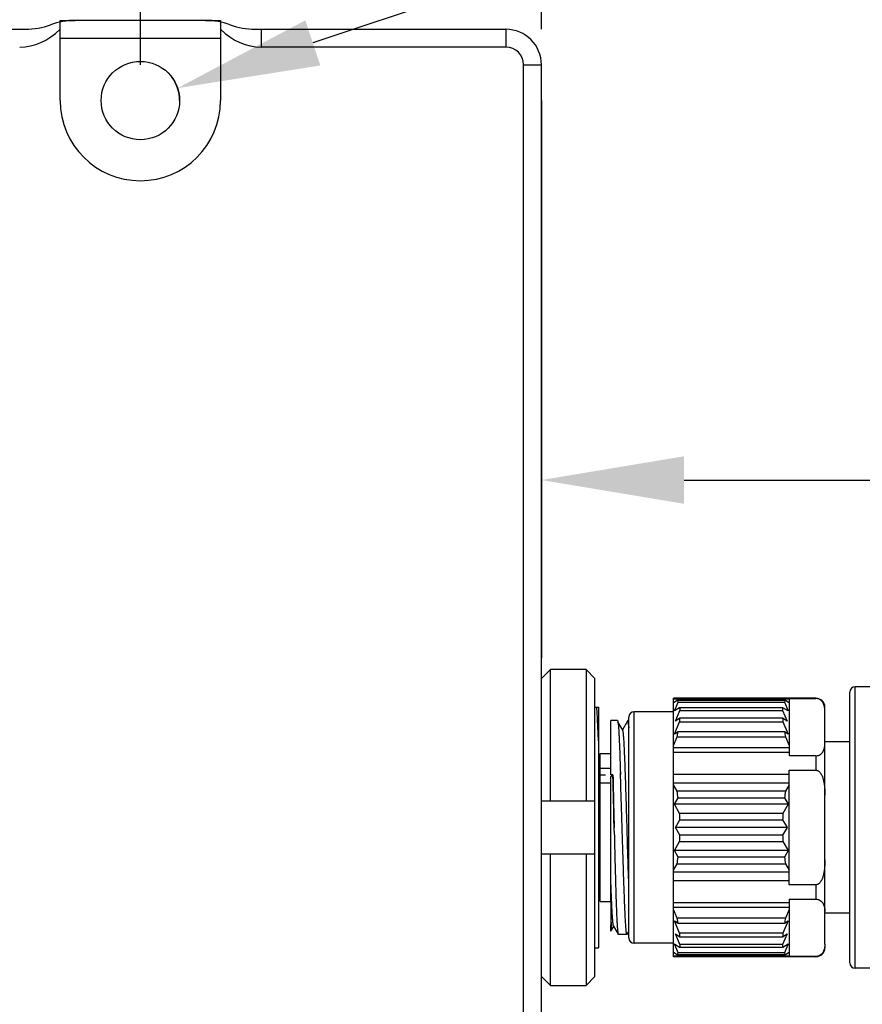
# Model space of a CAD drawing. Header units: millimetres. Extents: x -296 to -136, y 58 to 238.
# Tile 5 of 10: x -183 to -171, y 150 to 164. Entities that reach past the tile are written whole.
import ezdxf

# ---------------------------------------------------------------- set-up
doc = ezdxf.new("R2010")
doc.units = ezdxf.units.MM
doc.header["$LTSCALE"] = 46.255
doc.header["$PDMODE"] = 3
doc.header["$PDSIZE"] = 8
doc.layers.get('0').update_dxf_attribs({"linetype": 'CONTINUOUS'})
doc.layers.get('Defpoints').update_dxf_attribs({"linetype": 'CONTINUOUS'})
doc.layers.add('00_COMPONENTS', color=7, linetype='CONTINUOUS')
doc.layers.add('51__DRAFT_DIMS', color=7, linetype='CONTINUOUS')
doc.styles.get("Standard").update_dxf_attribs({"font": '兰亭黑 GBK.TTF', "height": 2.5})
doc.dimstyles.new('DIMSTYLE_2', dxfattribs={"dimtxt": 3, "dimasz": 2, "dimexe": 2.5, "dimexo": 0.5, "dimgap": 0.75, "dimtad": 1, "dimlfac": 4, "dimdsep": 46, "dimtxsty": 'STANDARD', "dimblk": '_FILLED', "dimblk1": '_FILLED', "dimblk2": '_FILLED', "dimcen": 0.09, "dimclrd": 8, "dimclre": 8, "dimclrt": 256, "dimazin": 2, "dimtp": 0.2, "dimtm": 0.2, "dimtfac": 1, "dimtofl": 0, "dimtmove": 0, "dimatfit": 3, "dimldrblk": '_FILLED', "dimfxl": 1, "dimtolj": 1, "dimarcsym": 0})

# ---------------------------------------------------------------- blocks, each defined once
blk = doc.blocks.new('_FILLED')
at = {"color": 0, "linetype": 'ByBlock'}
blk.add_solid([(0, 0), (-1, 0.1667), (-1, -0.1667)], dxfattribs=at)
blk = doc.blocks.new('*D11')
at = {"layer": '51__DRAFT_DIMS', "color": 8, "lineweight": -2}
for p, q in [((-207.501, 163.072), (-207.501, 170.705)), ((-181.501, 163.072), (-181.501, 170.705)), ((-205.501, 168.205), (-183.501, 168.205))]:
    blk.add_line(p, q, dxfattribs=at)
at = {"layer": 'Defpoints', "color": 0}
for p in [(-181.501, 168.205), (-207.501, 162.572), (-181.501, 162.572)]:
    blk.add_point(p, dxfattribs=at)
at = {"layer": '51__DRAFT_DIMS', "color": 8, "linetype": 'ByBlock', "lineweight": -2, "xscale": 2, "yscale": 2, "zscale": 2, "rotation": 180}
blk.add_blockref('_FILLED', (-207.501, 168.205), dxfattribs=at)
at = {"layer": '51__DRAFT_DIMS', "color": 8, "linetype": 'ByBlock', "lineweight": -2, "xscale": 2, "yscale": 2, "zscale": 2}
blk.add_blockref('_FILLED', (-181.501, 168.205), dxfattribs=at)
at = {"layer": '51__DRAFT_DIMS', "insert": (-194.466, 172.288), "char_height": 2.5, "attachment_point": 2, "line_spacing_factor": 0.9}
blk.add_mtext('\\A1;104', dxfattribs=at)
blk = doc.blocks.new('*D12')
at = {"layer": '51__DRAFT_DIMS', "color": 8, "lineweight": -2}
for p, q in [((-215.376, 157.36), (-215.376, 177.696)), ((-175.876, 163.572), (-175.876, 177.696)), ((-213.376, 175.196), (-177.876, 175.196))]:
    blk.add_line(p, q, dxfattribs=at)
at = {"layer": 'Defpoints', "color": 0}
for p in [(-175.876, 175.196), (-175.876, 163.072), (-215.376, 156.86)]:
    blk.add_point(p, dxfattribs=at)
at = {"layer": '51__DRAFT_DIMS', "color": 8, "linetype": 'ByBlock', "lineweight": -2, "xscale": 2, "yscale": 2, "zscale": 2, "rotation": 180}
blk.add_blockref('_FILLED', (-215.376, 175.196), dxfattribs=at)
at = {"layer": '51__DRAFT_DIMS', "color": 8, "linetype": 'ByBlock', "lineweight": -2, "xscale": 2, "yscale": 2, "zscale": 2}
blk.add_blockref('_FILLED', (-175.876, 175.196), dxfattribs=at)
at = {"layer": '51__DRAFT_DIMS', "insert": (-195.003, 179.279), "char_height": 2.5, "attachment_point": 2, "line_spacing_factor": 0.9}
blk.add_mtext('\\A1;158', dxfattribs=at)
blk = doc.blocks.new('*D15')
at = {"layer": '51__DRAFT_DIMS', "color": 8, "lineweight": -2}
for p, q in [((-175.876, 162.572), (-175.876, 154.747)), ((-164.001, 154.39), (-164.001, 159.747)), ((-173.876, 157.247), (-166.001, 157.247)), ((-164.001, 157.247), (-147.033, 157.247))]:
    blk.add_line(p, q, dxfattribs=at)
at = {"layer": 'Defpoints', "color": 0}
for p in [(-175.876, 163.072), (-164.001, 157.247), (-164.001, 153.89)]:
    blk.add_point(p, dxfattribs=at)
at = {"layer": '51__DRAFT_DIMS', "color": 8, "linetype": 'ByBlock', "lineweight": -2, "xscale": 2, "yscale": 2, "zscale": 2, "rotation": 180}
blk.add_blockref('_FILLED', (-175.876, 157.247), dxfattribs=at)
at = {"layer": '51__DRAFT_DIMS', "color": 8, "linetype": 'ByBlock', "lineweight": -2, "xscale": 2, "yscale": 2, "zscale": 2}
blk.add_blockref('_FILLED', (-164.001, 157.247), dxfattribs=at)
at = {"layer": '51__DRAFT_DIMS', "insert": (-151.252, 161.33), "char_height": 2.5, "attachment_point": 2, "line_spacing_factor": 0.9}
blk.add_mtext('\\A1;47.5', dxfattribs=at)

msp = doc.modelspace()

# ---------------------------------------------------------------- linework, layer by layer
at = {"color": 8}
msp.add_line((-173.1341, 165.3696), (-179.0825, 163.3804), dxfattribs=at)
at = {"layer": '00_COMPONENTS'}
for p, q in [((-182.6258, 163.6739), (-182.6258, 163.6966)), ((-182.6258, 163.6966), (-182.414, 163.6966)), ((-182.6258, 162.5716), (-182.6258, 163.6739)), ((-180.5877, 163.6966), (-182.414, 163.6966)), ((-180.5877, 163.6966), (-180.3758, 163.6966)), ((-180.3758, 163.6966), (-180.3758, 163.6739)), ((-180.3758, 163.6739), (-180.3758, 162.5716)), ((-205.8917, 163.5716), (-183.1099, 163.5716)), ((-182.6258, 163.4466), (-180.3758, 163.4466)), ((-179.8917, 163.5716), (-176.3758, 163.5716)), ((-179.8081, 163.5716), (-179.8081, 163.3216)), ((-176.3758, 163.5716), (-176.3758, 163.3216)), ((-176.3758, 163.3216), (-179.8081, 163.3216)), ((-176.1258, 140.9466), (-176.1258, 163.0716)), ((-176.1258, 163.0716), (-175.8758, 163.0716)), ((-175.8758, 140.9466), (-175.8758, 163.0716)), ((-175.7508, 154.5901), (-175.8758, 154.4633)), ((-175.7508, 152.7466), (-175.7508, 154.5901)), ((-175.2508, 154.5901), (-175.7508, 154.5901)), ((-175.2508, 154.5901), (-175.2508, 152.7466)), ((-175.1258, 154.4633), (-175.2508, 154.5901)), ((-175.1258, 150.28), (-175.1258, 154.4633)), ((-171.4758, 150.3966), (-171.4758, 154.3466)), ((-171.1758, 154.3466), (-171.4758, 154.3466)), ((-174.0258, 150.5591), (-174.0258, 154.1841)), ((-172.0258, 154.1841), (-174.0258, 154.1841)), ((-172.0258, 154.1841), (-172.0258, 154.1803)), ((-171.5508, 150.4716), (-171.5508, 154.2716)), ((-175.1258, 154.0591), (-175.0758, 154.0591)), ((-175.0758, 154.0591), (-175.0758, 153.5881)), ((-174.0258, 154.1756), (-172.4008, 154.1756)), ((-173.9736, 154.1552), (-174.0258, 154.1221)), ((-174.0115, 154.0062), (-173.9594, 154.1294)), ((-173.9382, 154.0527), (-174.0115, 154.0062)), ((-172.4531, 154.1552), (-173.9736, 154.1552)), ((-173.9594, 154.1294), (-172.4672, 154.1294)), ((-172.4885, 154.0527), (-173.9382, 154.0527)), ((-172.4151, 154.0062), (-172.4885, 154.0527)), ((-172.4672, 154.1294), (-172.4151, 154.0062)), ((-172.4008, 154.1221), (-172.4531, 154.1552)), ((-172.4008, 154.1803), (-172.4008, 153.3775)), ((-172.4008, 154.1803), (-172.0258, 154.1803)), ((-171.9008, 150.7368), (-171.9008, 154.0591)), ((-174.6508, 150.8216), (-174.6508, 153.9216)), ((-174.5758, 150.7466), (-174.5758, 153.9966)), ((-174.0258, 153.9966), (-174.5758, 153.9966)), ((-173.9971, 153.8653), (-173.9339, 154.0148)), ((-173.9339, 153.9054), (-173.9971, 153.8653)), ((-173.9339, 154.0148), (-172.4927, 154.0148)), ((-172.4927, 153.9054), (-173.9339, 153.9054)), ((-172.4927, 154.0148), (-172.4296, 153.8653)), ((-172.4296, 153.8653), (-172.4927, 153.9054)), ((-174.9008, 153.1124), (-174.9008, 153.8716)), ((-174.8093, 153.8716), (-174.9008, 153.8716)), ((-174.7351, 153.7367), (-174.8034, 153.8549)), ((-174.667, 153.8614), (-174.7371, 153.7401)), ((-174.6508, 153.8716), (-174.665, 153.8716)), ((-174.0115, 153.6812), (-173.9382, 153.8547)), ((-173.9382, 153.8547), (-172.4885, 153.8547)), ((-172.4885, 153.8547), (-172.4151, 153.6812)), ((-174.0258, 153.5223), (-173.9736, 153.646)), ((-173.9594, 153.7142), (-174.0115, 153.6812)), ((-173.9736, 153.646), (-172.4531, 153.646)), ((-172.4672, 153.7142), (-173.9594, 153.7142)), ((-172.4151, 153.6812), (-172.4672, 153.7142)), ((-172.4531, 153.646), (-172.4008, 153.5223)), ((-175.0758, 153.588), (-175.0758, 150.6841)), ((-171.5508, 153.5716), (-171.9008, 153.5716)), ((-175.0508, 151.3341), (-175.0508, 153.4091)), ((-175.0508, 153.4091), (-174.9008, 153.4091)), ((-172.4008, 153.4882), (-174.0258, 153.4882)), ((-172.4008, 153.4255), (-174.0258, 153.4255)), ((-172.0258, 153.3775), (-172.4008, 153.3775)), ((-172.0258, 153.3775), (-172.0258, 153.1744)), ((-175.0508, 153.2036), (-174.9008, 153.2036)), ((-174.9758, 153.1052), (-175.0508, 153.1052)), ((-174.9008, 153.0885), (-174.8732, 153.1124)), ((-174.8732, 153.1124), (-174.9008, 153.1124)), ((-174.9008, 151.5873), (-174.9008, 153.0885)), ((-174.8729, 153.101), (-174.8732, 153.1124)), ((-174.8732, 153.1124), (-174.8729, 153.101)), ((-174.7685, 153.1412), (-174.7677, 153.117)), ((-174.7677, 153.117), (-174.7685, 153.1412)), ((-174.0258, 153.1217), (-172.4008, 153.1217)), ((-172.4008, 151.5688), (-172.4008, 153.1744)), ((-172.4008, 153.1744), (-172.0258, 153.1744)), ((-174.9008, 152.9915), (-175.0508, 152.9915)), ((-174.0258, 152.9964), (-172.4008, 152.9964)), ((-173.9736, 152.8809), (-174.0258, 152.9714)), ((-172.4008, 152.9714), (-172.4531, 152.8809)), ((-172.4531, 152.8809), (-173.9736, 152.8809)), ((-175.8758, 152.7466), (-175.1258, 152.7466)), ((-174.0115, 152.6966), (-173.9594, 152.7868)), ((-172.4151, 152.6966), (-174.0115, 152.6966)), ((-173.9382, 152.5696), (-174.0115, 152.6966)), ((-173.9594, 152.7868), (-172.4672, 152.7868)), ((-172.4151, 152.6966), (-172.4885, 152.5696)), ((-172.4672, 152.7868), (-172.4151, 152.6966)), ((-172.4885, 152.5696), (-173.9382, 152.5696)), ((-174.8561, 152.3716), (-174.8564, 152.3869)), ((-174.8564, 152.3869), (-174.856, 152.3716)), ((-173.9971, 152.3716), (-173.9339, 152.4811)), ((-173.9339, 152.4811), (-172.4927, 152.4811)), ((-172.4927, 152.4811), (-172.4296, 152.3716)), ((-172.4296, 152.3716), (-173.9971, 152.3716)), ((-173.9339, 152.2622), (-173.9971, 152.3716)), ((-172.4927, 152.2622), (-173.9339, 152.2622)), ((-172.4296, 152.3716), (-172.4927, 152.2622)), ((-174.0115, 152.0466), (-173.9382, 152.1736)), ((-173.9382, 152.1736), (-172.4885, 152.1736)), ((-172.4885, 152.1736), (-172.4151, 152.0466)), ((-175.1258, 151.9966), (-175.8758, 151.9966)), ((-175.7508, 150.1531), (-175.7508, 151.9966)), ((-175.2508, 151.9966), (-175.2508, 150.1531)), ((-172.4151, 152.0466), (-174.0115, 152.0466)), ((-173.9594, 151.9564), (-174.0115, 152.0466)), ((-172.4151, 152.0466), (-172.4672, 151.9564)), ((-174.0258, 151.7718), (-173.9736, 151.8623)), ((-173.9736, 151.8623), (-172.4531, 151.8623)), ((-172.4672, 151.9564), (-173.9594, 151.9564)), ((-172.4531, 151.8623), (-172.4008, 151.7718)), ((-172.4008, 151.7468), (-174.0258, 151.7468)), ((-172.4008, 151.6215), (-174.0258, 151.6215)), ((-172.0258, 151.5688), (-172.4008, 151.5688)), ((-172.0258, 151.5688), (-172.0258, 151.3657)), ((-175.0508, 151.3341), (-174.9004, 151.3341)), ((-174.9008, 151.3341), (-174.9008, 151.2525)), ((-174.0258, 151.3177), (-172.4008, 151.3177)), ((-172.4008, 151.3657), (-172.4008, 150.5629)), ((-172.4008, 151.3657), (-172.0258, 151.3657)), ((-174.9002, 151.27), (-174.9008, 151.2525)), ((-174.0258, 151.2551), (-172.4008, 151.2551)), ((-173.9736, 151.0973), (-174.0258, 151.2209)), ((-172.4008, 151.2209), (-172.4531, 151.0973)), ((-171.5508, 151.1716), (-171.9008, 151.1716)), ((-173.9382, 150.8885), (-174.0115, 151.062)), ((-174.0115, 151.062), (-173.9594, 151.029)), ((-172.4531, 151.0973), (-173.9736, 151.0973)), ((-173.9654, 151.0591), (-173.9653, 151.0589)), ((-173.9594, 151.029), (-172.4672, 151.029)), ((-172.4151, 151.062), (-172.4885, 150.8885)), ((-172.4672, 151.029), (-172.4151, 151.062)), ((-174.9006, 150.916), (-174.862, 150.9827)), ((-174.864, 150.9862), (-174.7988, 150.8734)), ((-174.7997, 150.8751), (-174.799, 150.8737)), ((-174.7986, 150.8729), (-174.799, 150.8737)), ((-174.7988, 150.8734), (-174.7986, 150.8729)), ((-174.7983, 150.8726), (-174.798, 150.8722)), ((-174.798, 150.8722), (-174.7983, 150.8726)), ((-174.798, 150.8722), (-174.7976, 150.8719)), ((-174.7973, 150.8717), (-174.7976, 150.8719)), ((-174.7973, 150.8717), (-174.7969, 150.8716)), ((-174.7969, 150.8716), (-174.7973, 150.8717)), ((-174.7968, 150.8716), (-174.7969, 150.8716)), ((-174.7968, 150.8716), (-174.7969, 150.8716)), ((-174.6771, 150.8716), (-174.7968, 150.8716)), ((-174.6754, 150.873), (-174.6508, 150.9156)), ((-173.9339, 150.7284), (-173.9971, 150.8779)), ((-173.9971, 150.8779), (-173.9339, 150.8378)), ((-172.4885, 150.8885), (-173.9382, 150.8885)), ((-172.4927, 150.8378), (-172.4296, 150.8779)), ((-172.4296, 150.8779), (-172.4927, 150.7284)), ((-174.0258, 150.7466), (-174.5758, 150.7466)), ((-173.9594, 150.6138), (-174.0115, 150.737)), ((-174.0115, 150.737), (-173.9382, 150.6906)), ((-173.9339, 150.8378), (-172.4927, 150.8378)), ((-172.4927, 150.7284), (-173.9339, 150.7284)), ((-172.4885, 150.6906), (-172.4151, 150.737)), ((-172.4151, 150.737), (-172.4672, 150.6138)), ((-171.9008, 150.7368), (-171.9008, 150.6841)), ((-175.1258, 150.6841), (-175.0758, 150.6841)), ((-174.0258, 150.6211), (-173.9736, 150.588)), ((-172.4672, 150.6138), (-173.9594, 150.6138)), ((-173.9382, 150.6906), (-172.4885, 150.6906)), ((-172.4531, 150.588), (-172.4008, 150.6211)), ((-172.4008, 150.5676), (-174.0258, 150.5676)), ((-172.0258, 150.5591), (-174.0258, 150.5591)), ((-173.9736, 150.588), (-172.4531, 150.588)), ((-172.0258, 150.5629), (-172.4008, 150.5629)), ((-172.0258, 150.5629), (-172.0258, 150.5591)), ((-171.1758, 150.3966), (-171.4758, 150.3966)), ((-175.8758, 150.28), (-175.7508, 150.1531)), ((-175.2508, 150.1531), (-175.1258, 150.28)), ((-175.7508, 150.1531), (-175.2508, 150.1531))]:
    msp.add_line(p, q, dxfattribs=at)
msp.add_circle((-181.5008, 162.5716), 0.55, dxfattribs=at)
for centre, radius, start, end in [((-183.1099, 164.5716), 1, 270, 290.36413), ((-182.414, 162.6966), 1, 90, 110.36413), ((-180.5877, 162.6966), 1, 69.63587, 90), ((-179.8917, 164.5716), 1, 249.63587, 270), ((-176.3758, 163.0716), 0.5, 0, 90), ((-176.3758, 163.0716), 0.25, 0.00001, 90), ((-181.5008, 162.5716), 1.125, 180, 0), ((-171.4758, 154.2716), 0.075, 90, 180), ((-172.0258, 154.0591), 0.125, 0, 90), ((-174.5758, 153.9216), 0.075, 90, 180), ((-175.1056, 153.979), 1.174, 353.91938, 356.40317), ((-171.2776, 153.9827), 1.2176, 183.64132, 186.03613), ((-174.4854, 153.822), 0.1884, 169.48345, 170.07474), ((-176.2267, 154.148), 2.3084, 347.43986, 349.16922), ((-170.132, 154.162), 2.3777, 190.85598, 192.53494), ((-315.1717, 149.4954), 140.345, 1.180565, 1.472167), ((-176.9092, 152.3921), 2.9761, 7.62147, 9.45312), ((-169.5031, 152.3899), 2.9906, 170.5513, 172.3741), ((-177.0901, 152.3724), 3.1581, 1.97157, 3.57981), ((-169.3318, 152.3722), 3.1628, 176.42138, 178.02724), ((-180.1146, 152.1992), 5.2614, 1.32538, 1.87775), ((-183.339, 152.1254), 8.4865, 1.31993, 1.66234), ((-177.0947, 152.371), 3.1627, 356.42136, 358.02726), ((-169.3365, 152.3708), 3.1581, 181.97156, 183.57982), ((-176.9234, 152.3533), 2.9904, 350.55125, 352.37416), ((-169.5175, 152.3511), 2.9759, 187.62142, 189.45318), ((-176.3726, 150.5643), 2.4576, 11.61564, 12.52628), ((-176.1644, 150.6074), 2.2449, 10.82572, 11.60249), ((-170.1997, 150.5952), 2.3086, 167.43991, 169.16917), ((-174.7898, 150.8786), 0.0104, 207.60125, 209.98255), ((-174.7936, 150.8762), 0.00595, 213.73951, 217.2045), ((-175.149, 150.7605), 1.2176, 3.64133, 6.03612), ((-171.321, 150.7642), 1.174, 173.9194, 176.40315), ((-174.5758, 150.8216), 0.075, 180, 270), ((-172.0258, 150.6841), 0.125, 270, 0), ((-171.4758, 150.4716), 0.075, 180, 270)]:
    msp.add_arc(centre, radius, start, end, dxfattribs=at)
for centre, start_param, end_param in [((-183.1935, 164.7358), -3.1415927, -2.5378618), ((-179.8081, 164.7358), -3.7453235, -3.1415926)]:
    msp.add_ellipse(centre, major_axis=(0, 1.4142), ratio=0.7071068, start_param=start_param, end_param=end_param, dxfattribs=at)
for points, knots in [([(-175.0758, 153.5881), (-175.0794, 153.6764), (-175.0863, 153.8335), (-175.0949, 153.9904), (-175.0995, 154.0591)], [0, 0, 0, 0, 0.5620574, 1, 1, 1, 1]), ([(-173.9736, 154.1552), (-173.9722, 154.1533), (-173.967, 154.145), (-173.9625, 154.1362), (-173.9594, 154.1294)], [0, 0, 0, 0, 0.24047, 1, 1, 1, 1]), ([(-173.9382, 154.0527), (-173.9377, 154.0496), (-173.9359, 154.0371), (-173.9346, 154.0244), (-173.9339, 154.0148)], [0, 0, 0, 0, 0.2410994, 1, 1, 1, 1]), ([(-172.4927, 154.0148), (-172.4925, 154.0181), (-172.4914, 154.0308), (-172.4899, 154.0434), (-172.4885, 154.0527)], [0, 0, 0, 0, 0.258992, 1, 1, 1, 1]), ([(-172.4672, 154.1294), (-172.4661, 154.1317), (-172.462, 154.1406), (-172.4571, 154.1492), (-172.4531, 154.1552)], [0, 0, 0, 0, 0.2601387, 1, 1, 1, 1]), ([(-171.9008, 154.0064), (-171.9008, 154.0229), (-171.902, 154.048), (-171.909, 154.0808), (-171.9176, 154.1055), (-171.9307, 154.1301), (-171.9514, 154.1538), (-171.9764, 154.17), (-172.0024, 154.1786), (-172.0177, 154.1803), (-172.0258, 154.1803)], [0, 0, 0, 0, 0.2067941, 0.3117874, 0.419623, 0.5330368, 0.6586836, 0.8086299, 0.8991267, 1, 1, 1, 1]), ([(-174.8093, 153.8716), (-174.8085, 153.8716), (-174.8074, 153.87), (-174.8065, 153.8678), (-174.8059, 153.8661), (-174.8057, 153.8651)], [0, 0, 0, 0, 0.3203251, 0.6108631, 1, 1, 1, 1]), ([(-174.8057, 153.8651), (-174.8055, 153.8647), (-174.805, 153.8629), (-174.8046, 153.8611), (-174.8043, 153.8596)], [0, 0, 0, 0, 0.2230397, 1, 1, 1, 1]), ([(-174.8043, 153.8596), (-174.8031, 153.8538), (-174.801, 153.8393), (-174.7982, 153.8136), (-174.7954, 153.7802), (-174.7925, 153.7393), (-174.7897, 153.691), (-174.7856, 153.6128), (-174.7829, 153.5507), (-174.7811, 153.5071)], [0, 0, 0, 0, 0.0510737, 0.1242311, 0.2191774, 0.3354472, 0.4724399, 0.6294354, 1, 1, 1, 1]), ([(-174.6686, 153.8652), (-174.6688, 153.8646), (-174.6696, 153.8617), (-174.6702, 153.8588), (-174.6706, 153.8564)], [0, 0, 0, 0, 0.2120624, 1, 1, 1, 1]), ([(-174.665, 153.8716), (-174.6658, 153.8716), (-174.6669, 153.87), (-174.6678, 153.8678), (-174.6684, 153.8662), (-174.6686, 153.8652)], [0, 0, 0, 0, 0.3210505, 0.6113744, 1, 1, 1, 1]), ([(-174.667, 153.8614), (-174.6667, 153.8618), (-174.6663, 153.8626), (-174.6649, 153.8631), (-174.6638, 153.8621), (-174.6629, 153.8604), (-174.6619, 153.8579), (-174.6609, 153.8545), (-174.6599, 153.8501), (-174.6585, 153.8425), (-174.6567, 153.8306), (-174.6547, 153.8136), (-174.6527, 153.793), (-174.6514, 153.778), (-174.6508, 153.7699)], [0, 0, 0, 0, 0.0159199, 0.0263412, 0.0383967, 0.0574685, 0.0851131, 0.1218144, 0.1677446, 0.2229668, 0.3614331, 0.5372738, 0.7502488, 1, 1, 1, 1]), ([(-174.6508, 153.7762), (-174.6519, 153.79), (-174.6534, 153.8093), (-174.656, 153.8331), (-174.6577, 153.8466), (-174.6592, 153.856), (-174.6605, 153.862), (-174.6613, 153.8654), (-174.6622, 153.868), (-174.6631, 153.8701), (-174.6642, 153.8716), (-174.665, 153.8716)], [0, 0, 0, 0, 0.4280023, 0.5976193, 0.7372511, 0.8467398, 0.8901877, 0.9261476, 0.9547125, 0.9760967, 1, 1, 1, 1]), ([(-174.6508, 151.5876), (-174.6546, 151.6959), (-174.6618, 151.9229), (-174.6702, 152.2106), (-174.6771, 152.4502), (-174.6823, 152.6297), (-174.6876, 152.8045), (-174.6928, 152.9716), (-174.6979, 153.128), (-174.7032, 153.2709), (-174.7083, 153.398), (-174.7128, 153.4929), (-174.7165, 153.5593), (-174.7191, 153.6013), (-174.7217, 153.6379), (-174.7243, 153.6689), (-174.7268, 153.6942), (-174.7291, 153.7116), (-174.731, 153.7226), (-174.7323, 153.7287), (-174.7336, 153.7332), (-174.7345, 153.7357), (-174.7351, 153.7367)], [0, 0, 0, 0, 0.1510923, 0.3167084, 0.4013827, 0.4853334, 0.5670898, 0.6452151, 0.7183717, 0.7852543, 0.8446948, 0.8956938, 0.91773, 0.9373216, 0.9543898, 0.9688731, 0.9807132, 0.9898555, 0.9934062, 0.9962757, 0.998468, 1, 1, 1, 1]), ([(-174.7811, 153.5071), (-174.78, 153.4798), (-174.7753, 153.3578), (-174.7714, 153.2359), (-174.7685, 153.1412)], [0, 0, 0, 0, 0.2239887, 1, 1, 1, 1]), ([(-172.0258, 153.3775), (-172.0177, 153.3775), (-172.0024, 153.3792), (-171.9764, 153.3878), (-171.9514, 153.404), (-171.9308, 153.4277), (-171.9176, 153.4523), (-171.9089, 153.4769), (-171.902, 153.5098), (-171.9008, 153.5349), (-171.9008, 153.5514)], [0, 0, 0, 0, 0.1008997, 0.1914082, 0.3412946, 0.4668869, 0.5803469, 0.6882244, 0.7932136, 1, 1, 1, 1]), ([(-174.8729, 153.101), (-174.8715, 153.0449), (-174.8688, 152.9298), (-174.8652, 152.7537), (-174.8622, 152.6028), (-174.8589, 152.4799), (-174.8572, 152.418), (-174.8564, 152.3869)], [0, 0, 0, 0, 0.2357398, 0.4836849, 0.7397971, 0.8695894, 1, 1, 1, 1]), ([(-174.7439, 152.3716), (-174.7449, 152.4041), (-174.7468, 152.4689), (-174.7508, 152.5975), (-174.7556, 152.7551), (-174.7616, 152.9388), (-174.7657, 153.0587), (-174.7677, 153.117)], [0, 0, 0, 0, 0.1307203, 0.2608879, 0.5173762, 0.7651396, 1, 1, 1, 1]), ([(-172.0258, 153.1744), (-172.0217, 153.1744), (-172.0134, 153.1735), (-171.9977, 153.1682), (-171.9805, 153.1562), (-171.9639, 153.1377), (-171.9505, 153.1168), (-171.9397, 153.0945), (-171.928, 153.0636), (-171.9174, 153.0237), (-171.909, 152.9748), (-171.9039, 152.9256), (-171.9013, 152.8761), (-171.9008, 152.8431), (-171.9008, 152.8266)], [0, 0, 0, 0, 0.0312615, 0.0625313, 0.1248965, 0.1873689, 0.2498711, 0.3123832, 0.3749003, 0.49989, 0.6249062, 0.7499337, 0.8749658, 1, 1, 1, 1]), ([(-174.8547, 152.3209), (-174.8536, 152.2752), (-174.8516, 152.1842), (-174.8484, 152.0489), (-174.8452, 151.9164), (-174.841, 151.7483), (-174.8368, 151.5874), (-174.8322, 151.4351), (-174.8288, 151.3321), (-174.8254, 151.2379), (-174.822, 151.1532), (-174.8185, 151.0788), (-174.8149, 151.0153), (-174.8118, 150.9694), (-174.8093, 150.9385), (-174.8074, 150.9198), (-174.8056, 150.9042), (-174.8037, 150.8917), (-174.8019, 150.8823), (-174.8005, 150.8771), (-174.7997, 150.8751)], [0, 0, 0, 0, 0.0948319, 0.188571, 0.2804287, 0.3696301, 0.5370905, 0.613941, 0.6853297, 0.7506563, 0.8093731, 0.8609892, 0.905073, 0.9412583, 0.956295, 0.9692544, 0.9801141, 0.9888581, 0.9954809, 1, 1, 1, 1]), ([(-174.6771, 150.8716), (-174.6774, 150.8716), (-174.6783, 150.8721), (-174.6791, 150.8736), (-174.6801, 150.8759), (-174.681, 150.8791), (-174.6819, 150.8832), (-174.6833, 150.8904), (-174.6849, 150.9016), (-174.6868, 150.9177), (-174.6887, 150.9373), (-174.6906, 150.9604), (-174.6934, 150.9979), (-174.6969, 151.053), (-174.7009, 151.1284), (-174.7049, 151.2158), (-174.7091, 151.3144), (-174.7133, 151.4231), (-174.7175, 151.541), (-174.7218, 151.6668), (-174.7277, 151.847), (-174.7335, 152.0337), (-174.7393, 152.2251), (-174.7424, 152.3226), (-174.7439, 152.3716)], [0, 0, 0, 0, 0.0006951, 0.0017952, 0.0034252, 0.0056207, 0.0083946, 0.0117523, 0.0202243, 0.0310342, 0.0441642, 0.0595873, 0.0772686, 0.119234, 0.1696626, 0.2280742, 0.2939102, 0.3665376, 0.445258, 0.5293151, 0.6179005, 0.8052113, 0.9021349, 1, 1, 1, 1]), ([(-171.9008, 151.9166), (-171.9008, 151.9001), (-171.9013, 151.8671), (-171.9039, 151.8176), (-171.9089, 151.7684), (-171.9174, 151.7196), (-171.928, 151.6796), (-171.9397, 151.6487), (-171.9506, 151.6264), (-171.9639, 151.6055), (-171.9804, 151.587), (-171.9977, 151.575), (-172.0134, 151.5697), (-172.0217, 151.5688), (-172.0258, 151.5688)], [0, 0, 0, 0, 0.1250342, 0.2500662, 0.3750935, 0.5001097, 0.6250997, 0.6876169, 0.7501292, 0.8126317, 0.8751053, 0.9374705, 0.96874, 1, 1, 1, 1]), ([(-174.9006, 150.916), (-174.9006, 150.916), (-174.9007, 150.9164), (-174.9007, 150.9166), (-174.9007, 150.9176), (-174.9007, 150.9187), (-174.9008, 150.9203), (-174.9008, 150.9231), (-174.9008, 150.9275), (-174.9008, 150.9338), (-174.9008, 150.9416), (-174.9007, 150.9508), (-174.9006, 150.9659), (-174.9005, 150.9881), (-174.9003, 151.019), (-174.9002, 151.055), (-174.9001, 151.0963), (-174.9001, 151.1425), (-174.9001, 151.1934), (-174.9002, 151.249), (-174.9004, 151.3317), (-174.9007, 151.4449), (-174.9008, 151.5382), (-174.9008, 151.5873)], [0, 0, 0, 0, 0.000184, 0.0008935, 0.0021349, 0.003911, 0.0062237, 0.0090736, 0.0163852, 0.0258408, 0.0374273, 0.0511331, 0.0669447, 0.1047943, 0.1507552, 0.2046075, 0.26611, 0.334996, 0.4109955, 0.4938319, 0.5832338, 0.7805409, 1, 1, 1, 1]), ([(-174.864, 150.9862), (-174.8645, 150.987), (-174.8654, 150.989), (-174.8671, 150.9947), (-174.869, 151.0047), (-174.8712, 151.02), (-174.8735, 151.0398), (-174.8757, 151.064), (-174.878, 151.0926), (-174.8803, 151.1254), (-174.8835, 151.1772), (-174.8874, 151.2515), (-174.8919, 151.3517), (-174.8964, 151.4652), (-174.8993, 151.5453), (-174.9008, 151.5873)], [0, 0, 0, 0, 0.0046646, 0.011097, 0.0294249, 0.0551263, 0.0882067, 0.1286048, 0.1761827, 0.2307464, 0.292101, 0.4343974, 0.6013998, 0.790809, 1, 1, 1, 1]), ([(-172.0258, 151.3657), (-172.0177, 151.3657), (-172.0024, 151.3641), (-171.9763, 151.3555), (-171.9514, 151.3392), (-171.9309, 151.3155), (-171.9136, 151.2836), (-171.9027, 151.2419), (-171.9008, 151.2084), (-171.9008, 151.1918)], [0, 0, 0, 0, 0.1009569, 0.1915525, 0.3414899, 0.4670498, 0.5806618, 0.7930532, 1, 1, 1, 1]), ([(-174.9008, 151.2524), (-174.9008, 151.2271), (-174.9007, 151.1794), (-174.9006, 151.1125), (-174.9004, 151.0625), (-174.9003, 151.0274), (-174.9002, 151.0047), (-174.9002, 150.9845), (-174.9002, 150.9669), (-174.9002, 150.9519), (-174.9003, 150.941), (-174.9003, 150.9336), (-174.9004, 150.9291), (-174.9004, 150.9253), (-174.9004, 150.9221), (-174.9005, 150.9196), (-174.9005, 150.9179), (-174.9005, 150.917), (-174.9006, 150.9164), (-174.9005, 150.9161), (-174.9006, 150.916)], [0, 0, 0, 0, 0.2258056, 0.4251845, 0.596557, 0.6714064, 0.7388767, 0.7988537, 0.8512267, 0.8958885, 0.9327314, 0.9481884, 0.9616542, 0.9731175, 0.9825662, 0.9899882, 0.9953737, 0.9973, 0.9987137, 1, 1, 1, 1]), ([(-174.799, 150.8737), (-174.7992, 150.874), (-174.7998, 150.8752), (-174.8002, 150.8765), (-174.8005, 150.8775)], [0, 0, 0, 0, 0.2096333, 1, 1, 1, 1]), ([(-174.6754, 150.873), (-174.6756, 150.8728), (-174.6759, 150.8722), (-174.6766, 150.8716), (-174.6771, 150.8716)], [0, 0, 0, 0, 0.3351461, 1, 1, 1, 1]), ([(-173.9339, 150.7284), (-173.9341, 150.7251), (-173.9352, 150.7125), (-173.9367, 150.6999), (-173.9382, 150.6906)], [0, 0, 0, 0, 0.2589921, 1, 1, 1, 1]), ([(-172.4885, 150.6906), (-172.4889, 150.6936), (-172.4907, 150.7061), (-172.492, 150.7188), (-172.4927, 150.7284)], [0, 0, 0, 0, 0.2410993, 1, 1, 1, 1]), ([(-171.9008, 150.7368), (-171.9008, 150.7203), (-171.9027, 150.6867), (-171.9136, 150.645), (-171.9308, 150.6131), (-171.9514, 150.5894), (-171.9764, 150.5732), (-172.0024, 150.5646), (-172.0177, 150.5629), (-172.0258, 150.5629)], [0, 0, 0, 0, 0.2069438, 0.4193304, 0.532923, 0.6584981, 0.8084735, 0.8990636, 1, 1, 1, 1]), ([(-173.9594, 150.6138), (-173.9605, 150.6115), (-173.9647, 150.6026), (-173.9695, 150.594), (-173.9736, 150.588)], [0, 0, 0, 0, 0.2601393, 1, 1, 1, 1]), ([(-172.4531, 150.588), (-172.4544, 150.59), (-172.4596, 150.5983), (-172.4641, 150.607), (-172.4672, 150.6138)], [0, 0, 0, 0, 0.2404695, 1, 1, 1, 1])]:
    msp.add_open_spline(points, degree=3, knots=knots, dxfattribs=at)
at = {"layer": '51__DRAFT_DIMS', "color": 8}
msp.add_line((-180.997, 162.7922), (-180.997, 162.7922), dxfattribs=at)
at = {"layer": '51__DRAFT_DIMS'}
msp.add_arc((-181.5008, 162.5716), 0.55, 0, 36.44653, dxfattribs=at)

# ---------------------------------------------------------------- block references
at = {"color": 8, "xscale": 2, "yscale": 2, "zscale": 2, "rotation": 198.4909554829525}
msp.add_blockref('_FILLED', (-180.9792, 162.746), dxfattribs=at)

# ---------------------------------------------------------------- dimensions: what is measured, and where the dimension line sits
at = {"layer": '51__DRAFT_DIMS', "color": 4}
for base, p1, p2, picture, middle in [((-175.8758, 175.1959), (-215.3758, 156.8598), (-175.8758, 163.0716), '*D12', (-195.0026, 175.1959)), ((-181.5008, 168.2049), (-207.5008, 162.5716), (-181.5008, 162.5716), '*D11', (-194.4657, 168.2049)), ((-164.0008, 157.2468), (-175.8758, 163.0716), (-164.0008, 153.8896), '*D15', (-151.252, 157.2468))]:
    dim = msp.add_linear_dim(base=base, p1=p1, p2=p2, dimstyle='DIMSTYLE_2', override={"dimtxsty": 'STANDARD'}, dxfattribs=at)
    dim.commit()
    dim.dimension.update_dxf_attribs({"geometry": picture, "text_midpoint": middle, "dimtype": 160})

doc.saveas('drawing.dxf')
